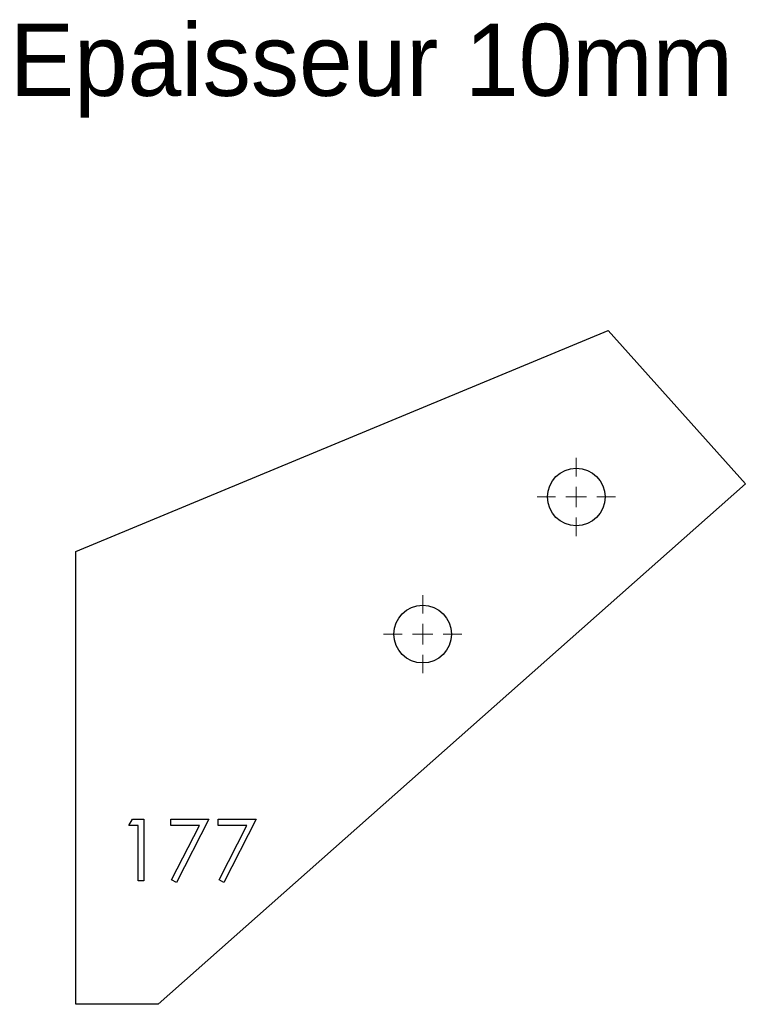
# Model space of a CAD drawing. Header units: millimetres. Extents: x 68 to 248, y 28 to 267.
import ezdxf

# ---------------------------------------------------------------- set-up
doc = ezdxf.new("R2010")
doc.units = ezdxf.units.MM

# ---------------------------------------------------------------- blocks, each defined once
blk = doc.blocks.new('SW_CENTERMARKSYMBOL_0')
at = {"color": 0, "linetype": 'Continuous', "lineweight": 18}
for p, q in [((0, 5), (0, 9.5)), ((0, 0), (0, 2.5)), ((-5, 0), (-9.5, 0)), ((0, 0), (-2.5, 0)), ((0, 0), (0, -2.5)), ((0, 0), (2.5, 0)), ((5, 0), (9.5, 0)), ((0, -5), (0, -9.5))]:
    blk.add_line(p, q, dxfattribs=at)
blk = doc.blocks.new('SW_CENTERMARKSYMBOL_1')
at = {"color": 0, "linetype": 'Continuous', "lineweight": 18}
for p, q in [((0, 5), (0, 9.5)), ((0, 0), (0, 2.5)), ((-5, 0), (-9.5, 0)), ((0, 0), (-2.5, 0)), ((0, 0), (0, -2.5)), ((0, 0), (2.5, 0)), ((5, 0), (9.5, 0)), ((0, -5), (0, -9.5))]:
    blk.add_line(p, q, dxfattribs=at)

msp = doc.modelspace()

# ---------------------------------------------------------------- linework, layer by layer
at = {"color": 7, "linetype": 'Continuous', "lineweight": 25}
for p, q in [((81.52, 138.29), (210.82, 191.98)), ((210.82, 191.98), (244.13, 154.69)), ((244.13, 154.69), (101.52, 28.29)), ((81.52, 28.29), (81.52, 138.29)), ((101.52, 28.29), (81.52, 28.29))]:
    msp.add_line(p, q, dxfattribs=at)
at = {"color": 1, "linetype": 'Continuous', "lineweight": 25}
for p, q in [((94.41, 71.75), (95.29, 73.29)), ((95.29, 73.29), (98.06, 73.29)), ((98.06, 73.29), (98.06, 58.29)), ((104.6, 73.29), (113.83, 73.29)), ((104.6, 71.75), (104.6, 73.29)), ((113.83, 73.29), (105.95, 57.9)), ((116.14, 73.29), (125.37, 73.29)), ((116.14, 71.75), (116.14, 73.29)), ((125.37, 73.29), (117.49, 57.9)), ((96.72, 71.75), (94.41, 71.75)), ((96.72, 58.29), (96.72, 71.75)), ((111.55, 71.75), (104.6, 71.75)), ((104.78, 58.54), (111.55, 71.75)), ((123.09, 71.75), (116.14, 71.75)), ((116.32, 58.54), (123.09, 71.75)), ((98.06, 58.29), (96.72, 58.29)), ((105.95, 57.9), (104.78, 58.54)), ((117.49, 57.9), (116.32, 58.54))]:
    msp.add_line(p, q, dxfattribs=at)
at = {"color": 7, "linetype": 'Continuous', "lineweight": 25}
for centre in [(203.05, 151.52), (165.76, 118.21)]:
    msp.add_circle(centre, 7, dxfattribs=at)

# ---------------------------------------------------------------- block references
at = {"color": 8, "linetype": 'Continuous'}
for name, p in [('SW_CENTERMARKSYMBOL_0', (203.05, 151.52)), ('SW_CENTERMARKSYMBOL_1', (165.76, 118.21))]:
    msp.add_blockref(name, p, dxfattribs=at)

# ---------------------------------------------------------------- texts
at = {"insert": (65.5, 266.46), "char_height": 17.5, "attachment_point": 1}
msp.add_mtext_dynamic_manual_height_columns('Epaisseur 10mm', width=326.1114, gutter_width=87.5, heights=[0], dxfattribs=at)

doc.saveas('drawing.dxf')
